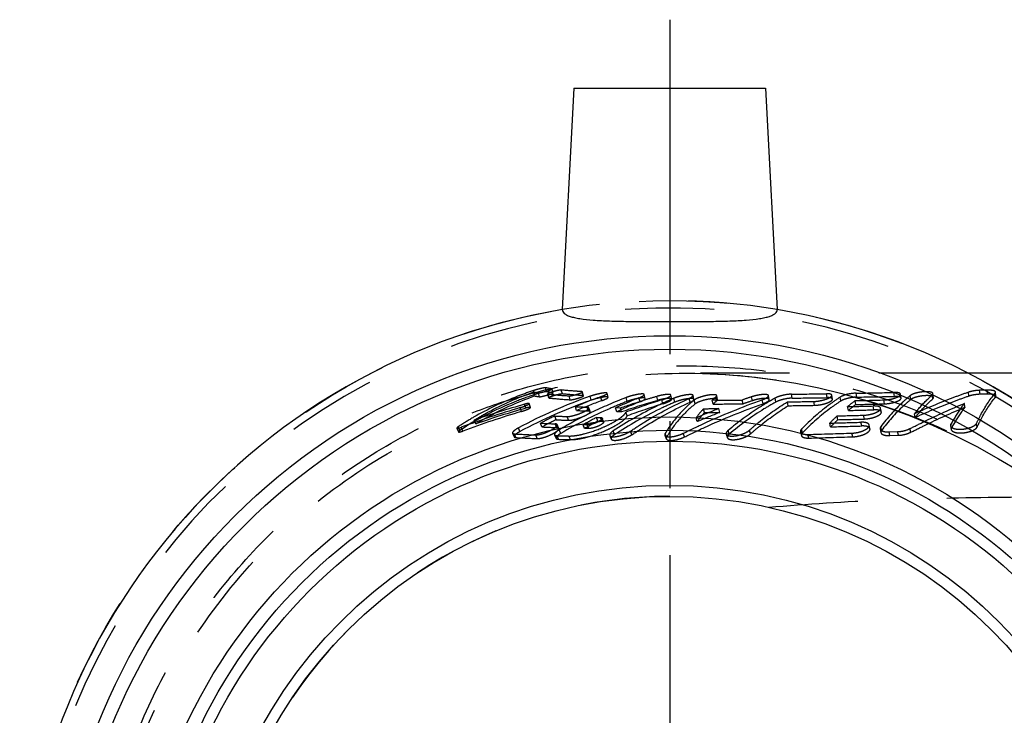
# Model space of a CAD drawing. Header units: millimetres. Extents: x 410 to 590, y 440 to 560.
# Tile 2 of 4: x 415 to 487, y 509 to 560. Entities that reach past the tile are written whole.
import ezdxf

# ---------------------------------------------------------------- set-up
doc = ezdxf.new("R2010")
doc.units = ezdxf.units.MM
doc.header["$LTSCALE"] = 65.185185
doc.linetypes.add('CENTER', pattern=[0.6, 0.375, -0.075, 0.075, -0.075])
doc.linetypes.add('HIDDEN', pattern=[0.2, 0.1, -0.1])
for name, color, linetype in [('ACHSEN_S', 7, 'CONTINUOUS'), ('KOERPER', 7, 'CONTINUOUS'), ('KONST.EL_MIT_GEO', 7, 'CONTINUOUS')]:
    doc.layers.add(name, color=color, linetype=linetype)

msp = doc.modelspace()

# ---------------------------------------------------------------- linework, layer by layer
at = {"layer": 'ACHSEN_S', "color": 2, "linetype": 'CENTER'}
msp.add_line((462.5, 560.263), (462.5, 439.738), dxfattribs=at)
at = {"layer": 'KOERPER', "color": 7, "linetype": 'Continuous'}
for p, q in [((455.5, 555.263), (454.652, 539.085)), ((455.5, 555.263), (469.5, 555.263)), ((469.5, 555.263), (470.348, 539.085)), ((494.748, 534.438), (484.297, 534.438))]:
    msp.add_line(p, q, dxfattribs=at)
at = {"layer": 'KOERPER', "color": 8, "linetype": 'HIDDEN'}
msp.add_line((484.297, 534.438), (463.69, 534.438), dxfattribs=at)
for radius, start, end in [(47.5, 80.49012, 99.50988), (33.2, 89.99993, 270)]:
    msp.add_arc((462.5, 492.238), radius, start, end, dxfattribs=at)
at = {"layer": 'KOERPER', "color": 7, "linetype": 'Continuous'}
msp.add_arc((462.5, 492.238), 47.5, 99.50988, 80.49012, dxfattribs=at)
for points, knots in [([(454.652, 539.085), (454.65, 539.035), (454.673, 538.927), (454.792, 538.789), (454.98, 538.674), (455.236, 538.575), (455.562, 538.49), (456.125, 538.388), (456.981, 538.304), (458.161, 538.246), (459.51, 538.217), (460.975, 538.205), (461.985, 538.203), (462.5, 538.203)], [0, 0, 0, 0, 0.018278, 0.039043, 0.065474, 0.099104, 0.140504, 0.189746, 0.31066, 0.458121, 0.62662, 0.809613, 1, 1, 1, 1]), ([(462.5, 538.203), (463.015, 538.203), (464.025, 538.205), (465.49, 538.217), (466.839, 538.246), (468.019, 538.304), (468.875, 538.388), (469.438, 538.49), (469.764, 538.575), (470.02, 538.674), (470.208, 538.789), (470.327, 538.927), (470.35, 539.035), (470.348, 539.085)], [0, 0, 0, 0, 0.190392, 0.373386, 0.541886, 0.689348, 0.810258, 0.859498, 0.900896, 0.934527, 0.960956, 0.98172, 1, 1, 1, 1])]:
    msp.add_open_spline(points, degree=3, knots=knots, dxfattribs=at)
at = {"layer": 'KOERPER', "color": 8, "linetype": 'HIDDEN'}
msp.add_open_spline([(469.74, 524.638), (472.543, 524.898), (478.248, 525.232), (486.916, 525.41), (495.761, 525.44), (501.709, 525.438), (504.7, 525.438)], degree=3, knots=[0, 0, 0, 0, 0.241406, 0.489834, 0.74351, 1, 1, 1, 1], dxfattribs=at)
at = {"layer": 'KONST.EL_MIT_GEO', "color": 8, "linetype": 'HIDDEN'}
for p, q in [((463.714, 534.437), (463.788, 534.437)), ((452.637, 532.88), (452.558, 533.169)), ((453.498, 533.087), (453.425, 533.377)), ((453.982, 533), (453.908, 533.29)), ((453.991, 532.996), (453.917, 533.286)), ((454.653, 532.919), (454.579, 533.208)), ((485.688, 533.2), (485.145, 533.185)), ((485.174, 532.896), (485.145, 533.185)), ((485.716, 532.911), (485.688, 533.2)), ((452.63, 532.778), (452.549, 533.066)), ((452.983, 532.715), (452.902, 533.003)), ((453.574, 532.92), (453.655, 532.633)), ((453.671, 532.626), (453.59, 532.913)), ((455.234, 532.494), (455.153, 532.78)), ((456.179, 532.799), (456.104, 533.087)), ((456.211, 532.787), (456.136, 533.076)), ((456.762, 532.462), (456.683, 532.748)), ((457.531, 532.43), (457.453, 532.716)), ((458.001, 532.682), (457.927, 532.97)), ((459.387, 532.371), (459.311, 532.657)), ((460.33, 532.35), (460.255, 532.635)), ((460.709, 532.59), (460.639, 532.877)), ((461.62, 532.451), (461.549, 532.737)), ((461.991, 532.199), (461.917, 532.483)), ((462.652, 532.55), (462.583, 532.837)), ((462.865, 532.315), (462.794, 532.6)), ((463.983, 532.308), (463.914, 532.593)), ((464.272, 532.527), (464.206, 532.814)), ((464.357, 532.189), (464.287, 532.473)), ((465.835, 532.469), (465.598, 532.468)), ((465.666, 532.184), (465.598, 532.468)), ((465.941, 532.418), (465.877, 532.704)), ((466.001, 532.513), (465.937, 532.8)), ((467.857, 532.193), (467.793, 532.477)), ((468.548, 532.428), (468.487, 532.713)), ((469.318, 532.209), (469.257, 532.494)), ((469.775, 532.51), (469.718, 532.797)), ((470.264, 532.333), (470.206, 532.618)), ((471.457, 532.614), (471.403, 532.901)), ((474.001, 532.649), (473.952, 532.937)), ((474.394, 532.544), (474.345, 532.831)), ((475.007, 532.405), (474.958, 532.69)), ((476.108, 532.149), (476.059, 532.433)), ((476.17, 532.687), (476.124, 532.974)), ((478.194, 532.197), (478.148, 532.481)), ((478.917, 532.743), (478.877, 533.031)), ((479.407, 532.615), (479.366, 532.903)), ((480.122, 532.516), (480.082, 532.803)), ((481.718, 532.557), (481.681, 532.844)), ((481.772, 532.658), (481.735, 532.946)), ((484.366, 532.761), (484.335, 533.049)), ((485.716, 532.911), (485.174, 532.896)), ((486.315, 532.685), (486.286, 532.972)), ((486.342, 532.754), (486.313, 533.042)), ((451.67, 531.64), (451.571, 531.92)), ((451.988, 531.886), (451.892, 532.168)), ((452.326, 531.934), (452.231, 532.217)), ((455.699, 531.709), (455.608, 531.99)), ((456.563, 531.675), (456.474, 531.956)), ((456.689, 531.629), (456.599, 531.909)), ((458.631, 531.616), (458.544, 531.896)), ((458.894, 531.889), (458.544, 531.896)), ((458.98, 531.609), (458.894, 531.889)), ((465.043, 531.564), (464.968, 531.844)), ((466.161, 531.569), (466.088, 531.849)), ((469.832, 532.408), (469.811, 532.396)), ((471.154, 532.059), (471.095, 532.342)), ((473.089, 532.09), (473.033, 532.373)), ((475.554, 531.715), (475.5, 531.995)), ((477.424, 531.76), (477.373, 532.041)), ((477.964, 531.597), (477.913, 531.878)), ((484.072, 531.952), (484.035, 532.234)), ((448.171, 531.217), (448.113, 531.184)), ((448.337, 530.732), (448.22, 531.006)), ((454.207, 531.034), (454.105, 531.31)), ((455.103, 530.996), (455.003, 531.271)), ((456.77, 531.553), (456.734, 531.535)), ((457.248, 530.93), (457.152, 531.205)), ((457.152, 531.205), (457.446, 531.198)), ((457.541, 530.923), (457.446, 531.198)), ((457.671, 530.874), (457.575, 531.149)), ((458.98, 531.609), (458.631, 531.616)), ((459.387, 531.315), (459.299, 531.593)), ((464.509, 530.898), (464.427, 531.173)), ((474.79, 531.039), (474.73, 531.315)), ((476.727, 531.09), (476.671, 531.367)), ((480.436, 531.202), (480.388, 531.479)), ((446.941, 530.416), (447.066, 530.146)), ((447.165, 530.249), (447.041, 530.519)), ((447.389, 530.212), (447.265, 530.482)), ((451.559, 530.169), (451.443, 530.439)), ((453.162, 530.511), (453.054, 530.784)), ((454.241, 530.464), (454.134, 530.736)), ((454.386, 530.405), (454.279, 530.677)), ((454.44, 530.311), (454.427, 530.303)), ((454.537, 530.035), (454.427, 530.303)), ((456.281, 530.4), (456.178, 530.671)), ((456.479, 530.664), (456.178, 530.671)), ((456.582, 530.392), (456.281, 530.4)), ((456.582, 530.392), (456.479, 530.664)), ((457.248, 530.93), (457.541, 530.923)), ((462.37, 530.352), (462.366, 530.346)), ((468.403, 530.003), (468.323, 530.271)), ((472.202, 530.084), (472.131, 530.352)), ((474.261, 530.518), (474.197, 530.79)), ((476.533, 530.581), (476.474, 530.853)), ((477.135, 530.379), (477.077, 530.651)), ((477.874, 530.367), (477.933, 530.098)), ((477.975, 530.249), (477.918, 530.52)), ((480.108, 530.117), (480.055, 530.386)), ((483.023, 530.594), (483.069, 530.324)), ((483.09, 530.429), (483.044, 530.701)), ((484.962, 530.501), (484.921, 530.773)), ((451.018, 530.054), (451.138, 529.787)), ((451.254, 529.737), (451.134, 530.004)), ((452.823, 529.66), (452.706, 529.926)), ((454.089, 529.943), (454.203, 529.677)), ((454.384, 529.605), (454.27, 529.871)), ((455.246, 529.582), (455.134, 529.847)), ((458.122, 529.893), (458.226, 529.628)), ((458.476, 529.952), (458.374, 530.22)), ((459.741, 529.941), (459.642, 530.209)), ((462.154, 529.913), (462.249, 529.648)), ((462.271, 529.772), (462.176, 530.039)), ((463.58, 529.779), (463.488, 530.046)), ((466.628, 529.992), (466.713, 529.726)), ((466.844, 529.978), (466.761, 530.246)), ((472.049, 530.147), (472.121, 529.881)), ((472.668, 529.695), (472.596, 529.962)), ((475.882, 529.789), (475.817, 530.056)), ((478.536, 530.145), (479.149, 530.167)), ((478.594, 529.878), (478.536, 530.145)), ((478.594, 529.878), (479.206, 529.899)), ((479.206, 529.899), (479.149, 530.167))]:
    msp.add_line(p, q, dxfattribs=at)
msp.add_lwpolyline([(463.787, 534.437), (464.909, 534.42), (466.61, 534.34), (468.312, 534.193), (470.013, 533.981), (471.71, 533.702), (473.401, 533.356), (475.083, 532.945), (476.758, 532.467), (478.422, 531.922), (480.072, 531.311), (481.711, 530.632), (483.336, 529.886), (484.943, 529.073), (486.534, 528.192), (488.107, 527.243), (489.658, 526.227), (491.188, 525.143), (492.697, 523.993), (494.181, 522.78), (495.495, 521.638)], dxfattribs=at)
msp.add_circle((462.5, 492.238), 47.5, dxfattribs=at)
at = {"layer": 'KONST.EL_MIT_GEO', "color": 7, "linetype": 'Continuous'}
for radius in [44.936, 43.954, 39, 38.025, 37.221, 34.004, 33.2]:
    msp.add_circle((462.5, 492.238), radius, dxfattribs=at)
at = {"layer": 'KONST.EL_MIT_GEO', "color": 8, "linetype": 'HIDDEN'}
for centre, radius, start, end in [((462.5, 492.238), 46.964, 38.30563, 321.69437), ((469.066, 497.557), 37.306, 109.38519, 118.18885), ((469.058, 497.511), 37.051, 109.38149, 118.18379), ((469.583, 499.172), 35.669, 109.88124, 113.06524), ((469.577, 499.112), 35.428, 109.87803, 113.06152), ((471.212, 501.784), 33.087, 111.07965, 115.87817), ((471.987, 503.129), 31.753, 111.68363, 115.04695), ((478.421, 475.363), 59.803, 107.26972, 109.05753), ((478.105, 476.211), 58.606, 106.33674, 109.04592), ((479.934, 475.242), 60.01, 107.47183, 110.11223), ((477.862, 477.147), 57.934, 106.35503, 107.26532), ((473.798, 507.047), 27.822, 113.29901, 113.6084), ((464.576, 532.111), 0.464, 126.3308, 128.55654), ((464.66, 531.996), 0.605, 123.25375, 126.29058), ((470.796, 526.585), 7.85, 128.79853, 131.46369), ((465.038, 937.711), 405.243, 270.11276, 270.3896), ((484.107, 485.683), 49.556, 108.37258, 109.22019), ((479.428, 515.725), 19.246, 118.62991, 119.90574), ((463.83, 1168.967), 636.111, 270.682196, 270.911823), ((463.896, 1170.945), 638.375, 270.678627, 270.906972), ((484.59, 520.971), 14.288, 126.66368, 129.50956), ((457.863, 1363.666), 831.432, 271.254003, 271.398022), ((459.085, 1435.379), 902.566, 271.081718, 271.256488), ((459.159, 1438.379), 905.851, 271.076007, 271.249811), ((470.608, 467.751), 66.933, 106.52434, 110.41098), ((470.202, 467.931), 66.796, 105.90937, 109.21334), ((470.18, 467.97), 66.455, 105.88726, 109.1894), ((460.661, 648.463), 116.582, 267.51595, 267.9415), ((460.748, 648.747), 117.146, 267.53014, 267.95305), ((471.98, 503.045), 31.536, 111.681, 115.04398), ((479.9, 475.213), 59.734, 107.44616, 110.08371), ((486.095, 480.327), 55.27, 111.22216, 113.08164), ((470.835, 526.564), 7.893, 138.01525, 144.27619), ((463.867, 904.666), 372.824, 270.16919, 270.34138), ((470.81, 526.387), 7.751, 128.9171, 131.58839), ((465.127, 935.303), 403.119, 270.07659, 270.38806), ((484.077, 485.589), 49.346, 108.34216, 109.1894), ((462.56, 1125.432), 593.152, 270.824494, 271.011719), ((462.636, 1127.059), 595.061, 270.820228, 271.006498), ((456.716, 1336.635), 804.859, 271.3373, 271.470693), ((484.578, 520.778), 14.178, 126.67955, 129.5263), ((456.807, 1338.846), 807.349, 271.330547, 271.46326), ((457.947, 1366.124), 834.173, 271.247541, 271.390812), ((458.643, 513.011), 21.004, 120.08785, 123.53118), ((470.584, 467.794), 66.588, 106.50187, 110.38538), ((470.121, 497.971), 36.986, 115.65948, 117.48111), ((470.112, 497.919), 36.736, 115.65535, 117.4767), ((459.198, 639.804), 108.614, 267.31275, 267.78686), ((459.294, 640.015), 109.1, 267.32761, 267.79886), ((471.785, 500.58), 34.42, 115.93041, 120.25937), ((472.663, 501.764), 33.277, 117.78283, 119.69448), ((486.049, 480.266), 55.023, 111.18889, 113.04627), ((470.854, 526.361), 7.801, 138.15966, 144.43632), ((463.944, 905.58), 374.017, 270.16831, 270.33963), ((486.283, 519.068), 16.837, 133.33114, 135.87812), ((486.259, 518.889), 16.709, 133.34888, 135.89642), ((455.818, 1281.561), 750.484, 271.443982, 271.592229), ((455.918, 1283.392), 752.59, 271.436888, 271.584401), ((458.51, 642.14), 111.49, 267.19503, 267.75091), ((458.611, 642.329), 111.95, 267.21018, 267.76282), ((472.651, 501.689), 33.049, 117.77952, 119.69096), ((470.17, 525.302), 9.292, 147.12561, 147.75443), ((454.331, 1280.815), 750.288, 271.517208, 271.69116), ((454.439, 1282.524), 752.267, 271.509893, 271.682997), ((456.793, 629.295), 99.453, 266.73843, 267.64507), ((456.904, 629.42), 99.843, 266.75568, 267.6571), ((459.057, 689.247), 159.448, 268.27977, 268.59028), ((459.161, 689.498), 159.964, 268.28844, 268.59731), ((470.251, 525.251), 9.388, 147.75617, 149.33615), ((454.059, 1222.054), 692.34, 271.534214, 271.800931), ((454.174, 1223.434), 693.985, 271.527002, 271.792457)]:
    msp.add_arc(centre, radius, start, end, dxfattribs=at)
for points, knots in [([(495.595, 462.183), (494.008, 460.788), (490.686, 458.14), (485.247, 454.791), (479.394, 452.173), (473.227, 450.375), (466.859, 449.459), (460.422, 449.464), (454.049, 450.403), (447.882, 452.267), (442.055, 455.02), (436.701, 458.61), (431.942, 462.958), (427.888, 467.97), (424.632, 473.535), (422.251, 479.526), (420.799, 485.809), (420.312, 492.238), (420.799, 498.667), (422.251, 504.949), (424.632, 510.94), (427.888, 516.505), (431.943, 521.517), (436.701, 525.866), (442.055, 529.455), (447.882, 532.209), (454.05, 534.072), (460.422, 535.011), (466.86, 535.016), (473.227, 534.1), (479.395, 532.302), (485.247, 529.684), (490.686, 526.335), (494.008, 523.687), (495.595, 522.292)], [0, 0, 0, 0, 0.030904, 0.061992, 0.093168, 0.124394, 0.155652, 0.18693, 0.218221, 0.249519, 0.280823, 0.31213, 0.343439, 0.37475, 0.406062, 0.437374, 0.468687, 0.500001, 0.531314, 0.562627, 0.59394, 0.625252, 0.656563, 0.687872, 0.719179, 0.750482, 0.781781, 0.813071, 0.84435, 0.875607, 0.906833, 0.938008, 0.969096, 1, 1, 1, 1]), ([(463.561, 450.038), (460.788, 450.045), (456.613, 450.453), (451.218, 451.784), (445.976, 453.629), (439.796, 456.881), (433.289, 462.152), (427.94, 468.596), (423.963, 475.968), (421.517, 483.978), (420.701, 492.315), (421.547, 500.648), (424.022, 508.65), (428.026, 516.006), (433.399, 522.431), (439.925, 527.678), (446.116, 530.908), (451.365, 532.735), (456.764, 534.046), (460.941, 534.439), (463.714, 534.437)], [0, 0, 0, 0, 0.062483, 0.093763, 0.125044, 0.187534, 0.250026, 0.312519, 0.375012, 0.437506, 0.5, 0.562494, 0.624988, 0.687482, 0.749975, 0.812466, 0.874956, 0.906237, 0.937517, 1, 1, 1, 1]), ([(463.788, 534.437), (466.736, 534.43), (472.647, 533.821), (479.738, 531.644), (485.095, 529.161), (488.944, 526.966), (492.618, 524.494), (494.972, 522.715), (496.142, 521.817)], [0, 0, 0, 0, 0.249952, 0.499843, 0.624899, 0.749941, 0.874976, 1, 1, 1, 1]), ([(452.558, 533.169), (452.165, 533.038), (450.657, 532.495), (449.199, 531.809), (448.171, 531.217)], [0, 0, 0, 0, 0.25908, 1, 1, 1, 1]), ([(453.425, 533.377), (453.412, 533.38), (453.372, 533.373), (453.298, 533.363), (453.195, 533.341), (453.025, 533.303), (452.81, 533.246), (452.638, 533.196), (452.558, 533.169)], [0, 0, 0, 0, 0.044122, 0.131439, 0.253156, 0.398842, 0.716146, 1, 1, 1, 1]), ([(452.902, 533.003), (452.926, 532.999), (452.996, 533.012), (453.184, 533.046), (453.406, 533.106), (453.631, 533.172), (453.757, 533.213), (453.838, 533.242), (453.881, 533.26), (453.903, 533.272), (453.918, 533.282), (453.917, 533.286)], [0, 0, 0, 0, 0.069288, 0.196712, 0.54372, 0.716573, 0.862036, 0.918756, 0.961393, 0.988488, 1, 1, 1, 1]), ([(453.908, 533.29), (453.862, 533.297), (453.7, 533.322), (453.539, 533.351), (453.425, 533.377)], [0, 0, 0, 0, 0.28569, 1, 1, 1, 1]), ([(453.917, 533.286), (453.917, 533.287), (453.913, 533.289), (453.91, 533.29), (453.908, 533.29)], [0, 0, 0, 0, 0.363358, 1, 1, 1, 1]), ([(454.579, 533.208), (454.549, 533.212), (454.469, 533.199), (454.329, 533.175), (454.156, 533.133), (454.032, 533.1), (453.969, 533.081)], [0, 0, 0, 0, 0.142654, 0.384561, 0.685118, 1, 1, 1, 1]), ([(456.104, 533.087), (455.961, 533.096), (455.452, 533.13), (454.943, 533.171), (454.579, 533.208)], [0, 0, 0, 0, 0.281106, 1, 1, 1, 1]), ([(485.145, 533.185), (485, 533.181), (484.726, 533.154), (484.457, 533.092), (484.335, 533.049)], [0, 0, 0, 0, 0.528493, 1, 1, 1, 1]), ([(486.313, 533.042), (486.311, 533.07), (486.255, 533.131), (486.12, 533.171), (485.924, 533.2), (485.772, 533.202), (485.688, 533.2)], [0, 0, 0, 0, 0.121976, 0.325061, 0.624878, 1, 1, 1, 1]), ([(452.637, 532.88), (452.143, 532.715), (450.24, 532.017), (448.419, 531.082), (447.165, 530.249)], [0, 0, 0, 0, 0.256964, 1, 1, 1, 1]), ([(448.22, 531.006), (448.548, 531.209), (449.931, 532.014), (451.405, 532.66), (452.549, 533.066)], [0, 0, 0, 0, 0.240936, 1, 1, 1, 1]), ([(448.337, 530.732), (448.666, 530.937), (450.039, 531.735), (451.5, 532.376), (452.63, 532.778)], [0, 0, 0, 0, 0.2446, 1, 1, 1, 1]), ([(452.549, 533.066), (452.576, 533.061), (452.693, 533.037), (452.811, 533.017), (452.902, 533.003)], [0, 0, 0, 0, 0.22784, 1, 1, 1, 1]), ([(452.63, 532.778), (452.657, 532.772), (452.774, 532.749), (452.892, 532.729), (452.983, 532.715)], [0, 0, 0, 0, 0.228342, 1, 1, 1, 1]), ([(453.498, 533.087), (453.487, 533.089), (453.452, 533.084), (453.385, 533.075), (453.289, 533.055), (453.119, 533.018), (452.899, 532.96), (452.72, 532.908), (452.637, 532.88)], [0, 0, 0, 0, 0.038564, 0.116238, 0.229106, 0.370816, 0.703429, 1, 1, 1, 1]), ([(452.983, 532.715), (453.005, 532.712), (453.07, 532.723), (453.254, 532.755), (453.477, 532.816), (453.708, 532.883), (453.839, 532.925), (453.919, 532.955), (453.959, 532.972), (453.979, 532.983), (453.992, 532.993), (453.991, 532.996)], [0, 0, 0, 0, 0.063001, 0.184204, 0.535125, 0.719386, 0.869964, 0.925304, 0.965302, 0.98982, 1, 1, 1, 1]), ([(453.982, 533), (453.936, 533.007), (453.774, 533.032), (453.612, 533.061), (453.498, 533.087)], [0, 0, 0, 0, 0.28477, 1, 1, 1, 1]), ([(453.825, 533.036), (453.789, 533.025), (453.728, 533.003), (453.645, 532.97), (453.602, 532.948), (453.572, 532.928), (453.574, 532.92)], [0, 0, 0, 0, 0.398698, 0.713093, 0.916435, 1, 1, 1, 1]), ([(453.574, 532.92), (453.575, 532.917), (453.582, 532.914), (453.588, 532.914), (453.59, 532.913)], [0, 0, 0, 0, 0.635215, 1, 1, 1, 1]), ([(453.59, 532.913), (453.704, 532.901), (454.224, 532.847), (454.746, 532.808), (455.153, 532.78)], [0, 0, 0, 0, 0.218949, 1, 1, 1, 1]), ([(454.653, 532.919), (454.629, 532.922), (454.561, 532.913), (454.376, 532.882), (454.156, 532.826), (453.93, 532.758), (453.792, 532.71), (453.702, 532.672), (453.664, 532.649), (453.654, 532.637), (453.655, 532.633)], [0, 0, 0, 0, 0.069495, 0.193325, 0.539429, 0.717505, 0.866164, 0.963677, 0.988575, 1, 1, 1, 1]), ([(453.655, 532.633), (453.656, 532.63), (453.664, 532.627), (453.669, 532.626), (453.671, 532.626)], [0, 0, 0, 0, 0.631558, 1, 1, 1, 1]), ([(453.671, 532.626), (453.786, 532.614), (454.306, 532.561), (454.827, 532.521), (455.234, 532.494)], [0, 0, 0, 0, 0.219843, 1, 1, 1, 1]), ([(453.969, 533.081), (453.932, 533.071), (453.884, 533.056), (453.836, 533.04), (453.825, 533.036)], [0, 0, 0, 0, 0.760947, 1, 1, 1, 1]), ([(453.991, 532.996), (453.991, 532.997), (453.988, 533), (453.984, 533), (453.982, 533)], [0, 0, 0, 0, 0.361782, 1, 1, 1, 1]), ([(456.179, 532.799), (456.036, 532.807), (455.527, 532.841), (455.019, 532.882), (454.653, 532.919)], [0, 0, 0, 0, 0.280043, 1, 1, 1, 1]), ([(455.153, 532.78), (455.185, 532.778), (455.266, 532.788), (455.461, 532.823), (455.677, 532.882), (455.887, 532.95), (456.012, 532.997), (456.092, 533.034), (456.128, 533.058), (456.137, 533.071), (456.136, 533.076)], [0, 0, 0, 0, 0.092591, 0.232406, 0.574622, 0.736497, 0.869969, 0.961251, 0.98687, 1, 1, 1, 1]), ([(455.234, 532.494), (455.263, 532.492), (455.337, 532.5), (455.525, 532.533), (455.743, 532.591), (455.955, 532.659), (456.092, 532.711), (456.163, 532.745), (456.214, 532.775), (456.211, 532.787)], [0, 0, 0, 0, 0.083205, 0.214764, 0.558843, 0.731851, 0.87281, 0.96444, 1, 1, 1, 1]), ([(456.136, 533.076), (456.135, 533.077), (456.128, 533.087), (456.114, 533.086), (456.104, 533.087)], [0, 0, 0, 0, 0.149694, 1, 1, 1, 1]), ([(456.211, 532.787), (456.21, 532.789), (456.202, 532.798), (456.189, 532.798), (456.179, 532.799)], [0, 0, 0, 0, 0.148892, 1, 1, 1, 1]), ([(457.927, 532.97), (457.924, 532.984), (457.873, 533.002), (457.789, 533), (457.652, 532.99), (457.413, 532.951), (457.082, 532.875), (456.815, 532.795), (456.683, 532.748)], [0, 0, 0, 0, 0.032622, 0.102347, 0.210298, 0.347788, 0.672148, 1, 1, 1, 1]), ([(458.001, 532.682), (457.998, 532.695), (457.953, 532.713), (457.878, 532.713), (457.753, 532.705), (457.519, 532.67), (457.181, 532.595), (456.902, 532.512), (456.762, 532.462)], [0, 0, 0, 0, 0.030341, 0.092141, 0.188798, 0.318074, 0.651071, 1, 1, 1, 1]), ([(457.453, 532.716), (457.519, 532.74), (457.637, 532.784), (457.791, 532.856), (457.88, 532.905), (457.932, 532.953), (457.927, 532.97)], [0, 0, 0, 0, 0.386535, 0.695551, 0.903256, 1, 1, 1, 1]), ([(457.531, 532.43), (457.598, 532.454), (457.717, 532.499), (457.87, 532.571), (457.959, 532.62), (458.005, 532.667), (458.001, 532.682)], [0, 0, 0, 0, 0.393023, 0.709065, 0.911127, 1, 1, 1, 1]), ([(462.656, 532.54), (462.289, 532.38), (460.814, 531.697), (459.399, 530.889), (458.374, 530.22)], [0, 0, 0, 0, 0.246859, 1, 1, 1, 1]), ([(460.639, 532.877), (460.635, 532.893), (460.581, 532.918), (460.485, 532.921), (460.335, 532.913), (460.074, 532.875), (459.725, 532.796), (459.446, 532.709), (459.311, 532.657)], [0, 0, 0, 0, 0.036068, 0.108238, 0.219382, 0.36014, 0.685145, 1, 1, 1, 1]), ([(460.709, 532.59), (460.706, 532.605), (460.658, 532.629), (460.513, 532.637), (460.222, 532.605), (459.824, 532.517), (459.531, 532.427), (459.387, 532.371)], [0, 0, 0, 0, 0.034505, 0.099303, 0.329404, 0.662545, 1, 1, 1, 1]), ([(459.642, 530.209), (459.985, 530.441), (461.355, 531.328), (462.802, 532.097), (463.914, 532.593)], [0, 0, 0, 0, 0.253931, 1, 1, 1, 1]), ([(460.255, 532.635), (460.31, 532.657), (460.407, 532.698), (460.531, 532.764), (460.608, 532.813), (460.643, 532.86), (460.639, 532.877)], [0, 0, 0, 0, 0.382368, 0.685139, 0.89145, 1, 1, 1, 1]), ([(460.33, 532.35), (460.385, 532.372), (460.483, 532.413), (460.606, 532.48), (460.682, 532.528), (460.713, 532.574), (460.709, 532.59)], [0, 0, 0, 0, 0.38672, 0.694338, 0.897987, 1, 1, 1, 1]), ([(462.583, 532.837), (462.58, 532.85), (462.546, 532.875), (462.431, 532.892), (462.21, 532.882), (461.897, 532.829), (461.667, 532.772), (461.549, 532.737)], [0, 0, 0, 0, 0.037972, 0.104324, 0.332269, 0.652193, 1, 1, 1, 1]), ([(462.652, 532.55), (462.649, 532.563), (462.613, 532.589), (462.495, 532.605), (462.277, 532.595), (461.966, 532.542), (461.739, 532.486), (461.62, 532.451)], [0, 0, 0, 0, 0.03909, 0.108054, 0.339153, 0.650521, 1, 1, 1, 1]), ([(461.917, 532.483), (462.009, 532.512), (462.174, 532.569), (462.389, 532.666), (462.519, 532.738), (462.59, 532.81), (462.583, 532.837)], [0, 0, 0, 0, 0.375331, 0.683351, 0.894744, 1, 1, 1, 1]), ([(461.991, 532.199), (462.081, 532.228), (462.243, 532.284), (462.458, 532.379), (462.587, 532.451), (462.658, 532.524), (462.652, 532.55)], [0, 0, 0, 0, 0.370798, 0.680054, 0.895384, 1, 1, 1, 1]), ([(464.287, 532.473), (464.1, 532.324), (463.377, 531.698), (462.759, 530.953), (462.37, 530.352)], [0, 0, 0, 0, 0.251121, 1, 1, 1, 1]), ([(464.206, 532.813), (464.202, 532.833), (464.144, 532.866), (463.967, 532.88), (463.639, 532.847), (463.22, 532.753), (462.928, 532.658), (462.794, 532.6)], [0, 0, 0, 0, 0.039988, 0.115575, 0.374715, 0.700428, 1, 1, 1, 1]), ([(464.272, 532.527), (464.268, 532.545), (464.214, 532.577), (464.052, 532.593), (463.737, 532.566), (463.314, 532.475), (463.009, 532.377), (462.865, 532.315)], [0, 0, 0, 0, 0.039408, 0.1086, 0.344527, 0.677386, 1, 1, 1, 1]), ([(463.488, 530.046), (463.967, 530.281), (465.855, 531.177), (467.791, 531.972), (469.257, 532.494)], [0, 0, 0, 0, 0.255324, 1, 1, 1, 1]), ([(463.914, 532.593), (463.991, 532.627), (464.091, 532.678), (464.189, 532.755), (464.21, 532.798), (464.206, 532.813)], [0, 0, 0, 0, 0.669545, 0.875817, 1, 1, 1, 1]), ([(463.983, 532.308), (464.06, 532.342), (464.159, 532.393), (464.256, 532.47), (464.276, 532.512), (464.272, 532.527)], [0, 0, 0, 0, 0.67384, 0.880391, 1, 1, 1, 1]), ([(465.938, 532.8), (465.932, 532.824), (465.881, 532.851), (465.811, 532.863), (465.687, 532.871), (465.497, 532.858), (465.154, 532.806), (464.753, 532.701), (464.446, 532.58), (464.328, 532.503)], [0, 0, 0, 0, 0.044188, 0.082417, 0.132365, 0.262703, 0.420846, 0.748328, 1, 1, 1, 1]), ([(466.001, 532.513), (465.995, 532.538), (465.942, 532.565), (465.869, 532.576), (465.743, 532.584), (465.55, 532.57), (465.195, 532.515), (464.839, 532.422), (464.529, 532.295), (464.404, 532.227), (464.357, 532.189)], [0, 0, 0, 0, 0.04434, 0.082958, 0.133403, 0.261712, 0.417979, 0.755582, 0.895879, 1, 1, 1, 1]), ([(465.877, 532.704), (465.887, 532.712), (465.915, 532.736), (465.943, 532.775), (465.938, 532.8)], [0, 0, 0, 0, 0.342258, 1, 1, 1, 1]), ([(465.941, 532.418), (465.952, 532.426), (465.979, 532.45), (466.006, 532.489), (466.001, 532.513)], [0, 0, 0, 0, 0.349896, 1, 1, 1, 1]), ([(469.718, 532.797), (469.708, 532.842), (469.592, 532.874), (469.455, 532.883), (469.211, 532.876), (468.885, 532.825), (468.618, 532.757), (468.487, 532.713)], [0, 0, 0, 0, 0.110139, 0.215655, 0.350958, 0.674268, 1, 1, 1, 1]), ([(469.775, 532.51), (469.771, 532.528), (469.729, 532.566), (469.636, 532.587), (469.501, 532.597), (469.265, 532.588), (468.941, 532.538), (468.678, 532.471), (468.548, 532.428)], [0, 0, 0, 0, 0.044874, 0.117708, 0.225936, 0.362202, 0.675043, 1, 1, 1, 1]), ([(469.257, 532.494), (469.377, 532.536), (469.534, 532.603), (469.688, 532.711), (469.722, 532.774), (469.718, 532.797)], [0, 0, 0, 0, 0.671687, 0.878037, 1, 1, 1, 1]), ([(469.318, 532.209), (469.437, 532.251), (469.591, 532.318), (469.745, 532.423), (469.78, 532.487), (469.775, 532.51)], [0, 0, 0, 0, 0.666885, 0.875687, 1, 1, 1, 1]), ([(471.403, 532.901), (471.185, 532.899), (470.86, 532.847), (470.464, 532.733), (470.283, 532.66), (470.206, 532.618)], [0, 0, 0, 0, 0.529041, 0.787668, 1, 1, 1, 1]), ([(471.457, 532.614), (471.248, 532.612), (470.928, 532.563), (470.532, 532.452), (470.344, 532.376), (470.264, 532.333)], [0, 0, 0, 0, 0.508815, 0.779363, 1, 1, 1, 1]), ([(474.958, 532.69), (474.71, 532.529), (473.703, 531.832), (472.78, 531.016), (472.131, 530.352)], [0, 0, 0, 0, 0.241593, 1, 1, 1, 1]), ([(473.033, 532.373), (473.187, 532.376), (473.494, 532.415), (473.855, 532.51), (474.104, 532.611), (474.236, 532.683), (474.321, 532.75), (474.349, 532.809), (474.345, 532.831)], [0, 0, 0, 0, 0.320915, 0.641539, 0.77467, 0.879777, 0.953152, 1, 1, 1, 1]), ([(473.089, 532.09), (473.232, 532.092), (473.529, 532.129), (473.884, 532.218), (474.139, 532.318), (474.278, 532.392), (474.368, 532.46), (474.398, 532.521), (474.394, 532.544)], [0, 0, 0, 0, 0.300694, 0.623853, 0.7622, 0.873079, 0.951332, 1, 1, 1, 1]), ([(474.345, 532.831), (474.337, 532.876), (474.233, 532.917), (474.103, 532.934), (474.006, 532.938), (473.952, 532.937)], [0, 0, 0, 0, 0.324301, 0.61955, 1, 1, 1, 1]), ([(474.394, 532.544), (474.386, 532.592), (474.217, 532.652), (474.093, 532.651), (474.001, 532.649)], [0, 0, 0, 0, 0.347515, 1, 1, 1, 1]), ([(476.124, 532.974), (475.901, 532.97), (475.576, 532.923), (475.19, 532.807), (475.024, 532.733), (474.958, 532.69)], [0, 0, 0, 0, 0.553028, 0.804514, 1, 1, 1, 1]), ([(476.17, 532.687), (475.955, 532.683), (475.635, 532.637), (475.249, 532.524), (475.076, 532.449), (475.007, 532.405)], [0, 0, 0, 0, 0.533745, 0.797453, 1, 1, 1, 1]), ([(480.082, 532.803), (479.888, 532.646), (479.096, 531.955), (478.4, 531.159), (477.918, 530.52)], [0, 0, 0, 0, 0.237466, 1, 1, 1, 1]), ([(480.122, 532.516), (479.93, 532.36), (479.144, 531.675), (478.453, 530.885), (477.975, 530.249)], [0, 0, 0, 0, 0.237357, 1, 1, 1, 1]), ([(478.148, 532.481), (478.296, 532.485), (478.586, 532.52), (478.923, 532.603), (479.153, 532.698), (479.282, 532.768), (479.373, 532.852), (479.366, 532.903)], [0, 0, 0, 0, 0.333576, 0.651594, 0.78115, 0.883562, 1, 1, 1, 1]), ([(478.194, 532.197), (478.333, 532.201), (478.614, 532.233), (478.945, 532.312), (479.181, 532.406), (479.316, 532.476), (479.414, 532.562), (479.407, 532.615)], [0, 0, 0, 0, 0.314126, 0.635751, 0.769783, 0.877402, 1, 1, 1, 1]), ([(479.366, 532.903), (479.358, 532.958), (479.225, 533.008), (479.065, 533.029), (478.943, 533.032), (478.877, 533.031)], [0, 0, 0, 0, 0.321364, 0.619773, 1, 1, 1, 1]), ([(479.407, 532.615), (479.403, 532.639), (479.354, 532.69), (479.245, 532.721), (479.093, 532.742), (478.979, 532.744), (478.917, 532.743)], [0, 0, 0, 0, 0.136138, 0.353033, 0.648038, 1, 1, 1, 1]), ([(481.735, 532.946), (481.732, 532.976), (481.686, 533.018), (481.611, 533.046), (481.484, 533.076), (481.283, 533.089), (481.013, 533.078), (480.729, 533.039), (480.465, 532.979), (480.249, 532.903), (480.127, 532.839), (480.082, 532.803)], [0, 0, 0, 0, 0.051207, 0.090773, 0.141455, 0.27348, 0.435208, 0.606016, 0.765858, 0.899965, 1, 1, 1, 1]), ([(481.772, 532.658), (481.768, 532.688), (481.72, 532.731), (481.643, 532.759), (481.516, 532.788), (481.319, 532.801), (481.058, 532.79), (480.782, 532.753), (480.517, 532.695), (480.295, 532.619), (480.168, 532.554), (480.122, 532.516)], [0, 0, 0, 0, 0.052787, 0.093096, 0.14418, 0.276625, 0.432221, 0.594762, 0.756459, 0.897738, 1, 1, 1, 1]), ([(484.335, 533.049), (484.012, 532.937), (482.68, 532.455), (481.37, 531.915), (480.388, 531.479)], [0, 0, 0, 0, 0.241688, 1, 1, 1, 1]), ([(480.388, 531.479), (480.49, 531.606), (480.892, 532.087), (481.333, 532.537), (481.681, 532.844)], [0, 0, 0, 0, 0.259626, 1, 1, 1, 1]), ([(484.366, 532.761), (484.048, 532.651), (482.721, 532.173), (481.416, 531.636), (480.436, 531.202)], [0, 0, 0, 0, 0.239328, 1, 1, 1, 1]), ([(480.436, 531.202), (480.537, 531.328), (480.936, 531.806), (481.373, 532.252), (481.718, 532.557)], [0, 0, 0, 0, 0.259739, 1, 1, 1, 1]), ([(481.681, 532.844), (481.69, 532.852), (481.718, 532.879), (481.739, 532.919), (481.735, 532.946)], [0, 0, 0, 0, 0.315955, 1, 1, 1, 1]), ([(481.718, 532.557), (481.727, 532.565), (481.755, 532.592), (481.775, 532.632), (481.772, 532.658)], [0, 0, 0, 0, 0.318594, 1, 1, 1, 1]), ([(485.174, 532.896), (485.035, 532.892), (484.761, 532.865), (484.493, 532.805), (484.366, 532.761)], [0, 0, 0, 0, 0.51087, 1, 1, 1, 1]), ([(484.921, 530.773), (485.021, 530.986), (485.409, 531.757), (485.881, 532.491), (486.286, 532.972)], [0, 0, 0, 0, 0.271643, 1, 1, 1, 1]), ([(484.962, 530.501), (485.062, 530.712), (485.446, 531.478), (485.914, 532.206), (486.315, 532.685)], [0, 0, 0, 0, 0.271932, 1, 1, 1, 1]), ([(486.342, 532.754), (486.339, 532.783), (486.297, 532.827), (486.226, 532.858), (486.113, 532.89), (485.941, 532.91), (485.794, 532.913), (485.716, 532.911)], [0, 0, 0, 0, 0.131957, 0.229151, 0.35033, 0.652518, 1, 1, 1, 1]), ([(486.286, 532.972), (486.291, 532.978), (486.306, 532.998), (486.315, 533.025), (486.313, 533.042)], [0, 0, 0, 0, 0.29228, 1, 1, 1, 1]), ([(486.315, 532.685), (486.32, 532.69), (486.335, 532.71), (486.343, 532.736), (486.342, 532.754)], [0, 0, 0, 0, 0.294415, 1, 1, 1, 1]), ([(451.571, 531.92), (451.652, 531.944), (451.807, 531.996), (451.989, 532.069), (452.112, 532.126), (452.177, 532.163), (452.215, 532.187), (452.234, 532.21), (452.231, 532.217)], [0, 0, 0, 0, 0.345343, 0.670153, 0.801916, 0.903372, 0.969289, 1, 1, 1, 1]), ([(451.67, 531.64), (451.749, 531.663), (451.903, 531.715), (452.084, 531.787), (452.206, 531.844), (452.272, 531.88), (452.309, 531.905), (452.328, 531.927), (452.326, 531.934)], [0, 0, 0, 0, 0.340271, 0.668249, 0.800613, 0.902585, 0.968917, 1, 1, 1, 1]), ([(452.231, 532.217), (452.228, 532.226), (452.184, 532.23), (452.122, 532.223), (452.014, 532.201), (451.936, 532.181), (451.892, 532.168)], [0, 0, 0, 0, 0.08829, 0.292713, 0.606388, 1, 1, 1, 1]), ([(452.326, 531.934), (452.322, 531.944), (452.277, 531.948), (452.215, 531.94), (452.108, 531.919), (452.031, 531.899), (451.988, 531.886)], [0, 0, 0, 0, 0.089531, 0.299705, 0.616248, 1, 1, 1, 1]), ([(459.387, 532.371), (458.972, 532.212), (457.31, 531.532), (455.704, 530.715), (454.537, 530.035)], [0, 0, 0, 0, 0.247676, 1, 1, 1, 1]), ([(455.003, 531.271), (455.066, 531.269), (455.214, 531.284), (455.55, 531.355), (455.906, 531.476), (456.238, 531.62), (456.432, 531.73), (456.551, 531.809), (456.606, 531.885), (456.598, 531.909)], [0, 0, 0, 0, 0.107214, 0.24993, 0.585159, 0.74204, 0.869308, 0.956298, 1, 1, 1, 1]), ([(456.598, 531.909), (456.593, 531.925), (456.548, 531.953), (456.503, 531.955), (456.474, 531.956)], [0, 0, 0, 0, 0.363896, 1, 1, 1, 1]), ([(462.865, 532.315), (462.488, 532.153), (460.976, 531.461), (459.525, 530.636), (458.476, 529.952)], [0, 0, 0, 0, 0.246791, 1, 1, 1, 1]), ([(459.741, 529.941), (460.082, 530.172), (461.443, 531.052), (462.879, 531.816), (463.983, 532.308)], [0, 0, 0, 0, 0.253956, 1, 1, 1, 1]), ([(464.357, 532.189), (463.944, 531.859), (463.169, 531.113), (462.545, 530.237), (462.271, 529.772)], [0, 0, 0, 0, 0.494952, 1, 1, 1, 1]), ([(463.58, 529.779), (464.062, 530.015), (465.94, 530.905), (467.866, 531.694), (469.318, 532.209)], [0, 0, 0, 0, 0.258406, 1, 1, 1, 1]), ([(469.811, 532.396), (469.547, 532.244), (468.484, 531.597), (467.48, 530.851), (466.761, 530.246)], [0, 0, 0, 0, 0.244712, 1, 1, 1, 1]), ([(470.264, 532.333), (469.967, 532.171), (468.769, 531.474), (467.645, 530.652), (466.844, 529.978)], [0, 0, 0, 0, 0.244163, 1, 1, 1, 1]), ([(468.323, 530.271), (468.545, 530.467), (469.423, 531.216), (470.364, 531.892), (471.095, 532.342)], [0, 0, 0, 0, 0.256143, 1, 1, 1, 1]), ([(468.403, 530.003), (468.623, 530.198), (469.495, 530.941), (470.429, 531.612), (471.154, 532.059)], [0, 0, 0, 0, 0.256183, 1, 1, 1, 1]), ([(475.007, 532.405), (474.761, 532.245), (473.762, 531.553), (472.846, 530.742), (472.202, 530.084)], [0, 0, 0, 0, 0.241555, 1, 1, 1, 1]), ([(476.671, 531.367), (476.82, 531.371), (477.046, 531.401), (477.334, 531.473), (477.531, 531.542), (477.698, 531.623), (477.839, 531.712), (477.924, 531.818), (477.913, 531.878)], [0, 0, 0, 0, 0.318916, 0.481003, 0.632219, 0.764023, 0.870593, 1, 1, 1, 1]), ([(477.913, 531.878), (477.901, 531.945), (477.758, 532.012), (477.574, 532.038), (477.444, 532.043), (477.373, 532.041)], [0, 0, 0, 0, 0.346626, 0.638853, 1, 1, 1, 1]), ([(477.964, 531.597), (477.952, 531.666), (477.803, 531.733), (477.62, 531.758), (477.492, 531.762), (477.424, 531.76)], [0, 0, 0, 0, 0.356128, 0.650818, 1, 1, 1, 1]), ([(480.055, 530.386), (480.391, 530.557), (481.701, 531.208), (483.033, 531.815), (484.035, 532.234)], [0, 0, 0, 0, 0.257688, 1, 1, 1, 1]), ([(480.108, 530.117), (480.447, 530.288), (481.751, 530.935), (483.078, 531.537), (484.072, 531.952)], [0, 0, 0, 0, 0.260542, 1, 1, 1, 1]), ([(484.035, 532.234), (483.946, 532.119), (483.586, 531.628), (483.267, 531.108), (483.044, 530.701)], [0, 0, 0, 0, 0.238198, 1, 1, 1, 1]), ([(484.072, 531.952), (483.984, 531.837), (483.627, 531.35), (483.311, 530.833), (483.09, 530.429)], [0, 0, 0, 0, 0.23807, 1, 1, 1, 1]), ([(455.103, 530.996), (455.165, 530.993), (455.312, 531.009), (455.647, 531.079), (455.999, 531.198), (456.327, 531.34), (456.52, 531.447), (456.639, 531.527), (456.697, 531.604), (456.689, 531.629)], [0, 0, 0, 0, 0.10625, 0.251226, 0.584689, 0.738027, 0.865918, 0.954853, 1, 1, 1, 1]), ([(455.134, 529.847), (455.3, 529.843), (455.673, 529.877), (456.508, 530.052), (457.382, 530.359), (458.21, 530.749), (458.72, 531.042), (459.053, 531.286), (459.228, 531.468), (459.283, 531.553), (459.299, 531.593)], [0, 0, 0, 0, 0.107771, 0.24197, 0.553917, 0.705695, 0.83624, 0.935465, 0.972043, 1, 1, 1, 1]), ([(455.246, 529.582), (455.415, 529.577), (455.796, 529.613), (456.639, 529.792), (457.516, 530.102), (458.334, 530.491), (458.834, 530.78), (459.181, 531.04), (459.353, 531.227), (459.387, 531.315)], [0, 0, 0, 0, 0.110761, 0.248474, 0.562911, 0.714667, 0.840607, 0.938157, 1, 1, 1, 1]), ([(457.575, 531.149), (457.582, 531.13), (457.555, 531.071), (457.426, 530.965), (457.167, 530.827), (456.83, 530.711), (456.587, 530.661), (456.479, 530.664)], [0, 0, 0, 0, 0.048671, 0.134732, 0.411528, 0.740827, 1, 1, 1, 1]), ([(456.689, 531.629), (456.684, 531.645), (456.637, 531.672), (456.592, 531.674), (456.563, 531.675)], [0, 0, 0, 0, 0.37018, 1, 1, 1, 1]), ([(457.446, 531.198), (457.476, 531.197), (457.523, 531.195), (457.57, 531.166), (457.575, 531.149)], [0, 0, 0, 0, 0.625858, 1, 1, 1, 1]), ([(476.727, 531.09), (476.876, 531.095), (477.103, 531.124), (477.392, 531.198), (477.589, 531.266), (477.753, 531.347), (477.891, 531.434), (477.975, 531.538), (477.964, 531.597)], [0, 0, 0, 0, 0.320353, 0.486587, 0.637777, 0.767112, 0.87123, 1, 1, 1, 1]), ([(447.041, 530.519), (447.012, 530.5), (446.978, 530.476), (446.934, 530.429), (446.94, 530.416)], [0, 0, 0, 0, 0.70295, 1, 1, 1, 1]), ([(446.94, 530.416), (446.945, 530.406), (446.987, 530.402), (447.048, 530.414), (447.15, 530.44), (447.224, 530.466), (447.265, 530.482)], [0, 0, 0, 0, 0.093896, 0.296934, 0.603583, 1, 1, 1, 1]), ([(451.443, 530.439), (451.324, 530.375), (451.172, 530.28), (451.03, 530.144), (451.009, 530.074), (451.018, 530.053)], [0, 0, 0, 0, 0.682245, 0.885199, 1, 1, 1, 1]), ([(452.706, 529.926), (452.77, 529.924), (452.917, 529.94), (453.255, 530.02), (453.61, 530.158), (453.941, 530.332), (454.112, 530.444), (454.211, 530.532), (454.265, 530.592), (454.29, 530.65), (454.279, 530.677)], [0, 0, 0, 0, 0.105378, 0.243605, 0.574785, 0.733715, 0.862905, 0.912798, 0.951806, 1, 1, 1, 1]), ([(452.823, 529.66), (452.887, 529.658), (453.035, 529.674), (453.375, 529.755), (453.73, 529.893), (454.06, 530.067), (454.226, 530.178), (454.323, 530.265), (454.374, 530.323), (454.397, 530.379), (454.386, 530.405)], [0, 0, 0, 0, 0.107355, 0.245842, 0.582957, 0.739018, 0.866709, 0.915745, 0.95354, 1, 1, 1, 1]), ([(454.427, 530.303), (454.372, 530.271), (454.274, 530.207), (454.15, 530.106), (454.068, 529.995), (454.089, 529.943)], [0, 0, 0, 0, 0.374676, 0.670613, 1, 1, 1, 1]), ([(454.279, 530.677), (454.276, 530.686), (454.241, 530.73), (454.179, 530.734), (454.134, 530.736)], [0, 0, 0, 0, 0.179466, 1, 1, 1, 1]), ([(454.386, 530.405), (454.383, 530.414), (454.348, 530.458), (454.285, 530.462), (454.241, 530.464)], [0, 0, 0, 0, 0.178508, 1, 1, 1, 1]), ([(457.671, 530.874), (457.678, 530.855), (457.65, 530.795), (457.524, 530.692), (457.271, 530.557), (456.937, 530.441), (456.692, 530.39), (456.582, 530.392)], [0, 0, 0, 0, 0.050247, 0.136911, 0.403933, 0.732605, 1, 1, 1, 1]), ([(457.541, 530.923), (457.558, 530.922), (457.603, 530.92), (457.661, 530.903), (457.671, 530.874)], [0, 0, 0, 0, 0.353856, 1, 1, 1, 1]), ([(466.628, 529.992), (466.656, 529.906), (466.852, 529.844), (467.088, 529.836), (467.345, 529.862), (467.618, 529.923), (467.888, 530.014), (468.126, 530.128), (468.267, 530.221), (468.323, 530.271)], [0, 0, 0, 0, 0.147756, 0.266059, 0.408407, 0.565549, 0.725856, 0.875256, 1, 1, 1, 1]), ([(472.131, 530.352), (472.114, 530.336), (472.066, 530.28), (472.036, 530.197), (472.049, 530.147)], [0, 0, 0, 0, 0.311579, 1, 1, 1, 1]), ([(475.817, 530.056), (475.969, 530.06), (476.197, 530.093), (476.489, 530.174), (476.691, 530.253), (476.863, 530.347), (477.012, 530.455), (477.091, 530.583), (477.077, 530.651)], [0, 0, 0, 0, 0.307143, 0.464832, 0.614491, 0.747778, 0.857791, 1, 1, 1, 1]), ([(475.882, 529.789), (476.033, 529.793), (476.26, 529.826), (476.551, 529.906), (476.753, 529.984), (476.925, 530.078), (477.073, 530.186), (477.15, 530.312), (477.135, 530.379)], [0, 0, 0, 0, 0.308579, 0.464583, 0.615652, 0.750555, 0.858832, 1, 1, 1, 1]), ([(477.077, 530.651), (477.059, 530.731), (476.902, 530.817), (476.692, 530.85), (476.55, 530.856), (476.474, 530.853)], [0, 0, 0, 0, 0.368522, 0.655195, 1, 1, 1, 1]), ([(477.135, 530.379), (477.118, 530.459), (476.961, 530.544), (476.752, 530.578), (476.609, 530.583), (476.533, 530.581)], [0, 0, 0, 0, 0.367274, 0.653485, 1, 1, 1, 1]), ([(477.918, 530.52), (477.908, 530.507), (477.879, 530.462), (477.866, 530.404), (477.874, 530.367)], [0, 0, 0, 0, 0.290001, 1, 1, 1, 1]), ([(477.874, 530.367), (477.893, 530.278), (478.069, 530.185), (478.299, 530.148), (478.454, 530.142), (478.536, 530.145)], [0, 0, 0, 0, 0.37309, 0.660301, 1, 1, 1, 1]), ([(479.149, 530.167), (479.309, 530.173), (479.619, 530.217), (479.918, 530.317), (480.055, 530.386)], [0, 0, 0, 0, 0.50985, 1, 1, 1, 1]), ([(483.044, 530.701), (483.039, 530.692), (483.023, 530.659), (483.018, 530.62), (483.023, 530.594)], [0, 0, 0, 0, 0.272579, 1, 1, 1, 1]), ([(483.023, 530.594), (483.042, 530.479), (483.292, 530.371), (483.591, 530.336), (483.912, 530.342), (484.236, 530.395), (484.537, 530.485), (484.772, 530.605), (484.893, 530.715), (484.921, 530.773)], [0, 0, 0, 0, 0.168019, 0.302251, 0.457347, 0.620398, 0.775983, 0.906485, 1, 1, 1, 1]), ([(483.09, 530.429), (483.085, 530.421), (483.069, 530.388), (483.064, 530.35), (483.069, 530.324)], [0, 0, 0, 0, 0.271308, 1, 1, 1, 1]), ([(483.069, 530.324), (483.088, 530.209), (483.346, 530.099), (483.655, 530.066), (483.994, 530.076), (484.325, 530.136), (484.62, 530.231), (484.835, 530.349), (484.938, 530.451), (484.962, 530.501)], [0, 0, 0, 0, 0.168026, 0.312324, 0.475433, 0.646759, 0.79958, 0.91873, 1, 1, 1, 1]), ([(447.165, 530.249), (447.137, 530.231), (447.104, 530.207), (447.059, 530.161), (447.066, 530.146)], [0, 0, 0, 0, 0.676822, 1, 1, 1, 1]), ([(447.066, 530.146), (447.07, 530.136), (447.116, 530.133), (447.179, 530.146), (447.279, 530.172), (447.35, 530.198), (447.389, 530.212)], [0, 0, 0, 0, 0.102088, 0.321723, 0.631902, 1, 1, 1, 1]), ([(451.018, 530.053), (451.022, 530.046), (451.05, 530.011), (451.099, 530.005), (451.134, 530.004)], [0, 0, 0, 0, 0.186595, 1, 1, 1, 1]), ([(451.559, 530.169), (451.443, 530.108), (451.308, 530.029), (451.183, 529.907), (451.143, 529.857), (451.128, 529.809), (451.138, 529.787)], [0, 0, 0, 0, 0.664509, 0.784004, 0.878106, 1, 1, 1, 1]), ([(451.138, 529.787), (451.141, 529.779), (451.169, 529.744), (451.219, 529.739), (451.254, 529.737)], [0, 0, 0, 0, 0.189944, 1, 1, 1, 1]), ([(454.089, 529.943), (454.094, 529.931), (454.117, 529.903), (454.183, 529.877), (454.238, 529.872), (454.27, 529.871)], [0, 0, 0, 0, 0.180505, 0.523291, 1, 1, 1, 1]), ([(454.537, 530.035), (454.485, 530.004), (454.39, 529.942), (454.268, 529.843), (454.18, 529.731), (454.203, 529.677)], [0, 0, 0, 0, 0.35811, 0.655066, 1, 1, 1, 1]), ([(454.203, 529.677), (454.207, 529.666), (454.253, 529.612), (454.329, 529.607), (454.384, 529.605)], [0, 0, 0, 0, 0.184832, 1, 1, 1, 1]), ([(458.143, 530.008), (458.137, 529.998), (458.118, 529.963), (458.112, 529.919), (458.122, 529.893)], [0, 0, 0, 0, 0.301861, 1, 1, 1, 1]), ([(458.122, 529.893), (458.147, 529.827), (458.308, 529.789), (458.501, 529.795), (458.719, 529.829), (458.956, 529.89), (459.275, 530.004), (459.505, 530.116), (459.642, 530.209)], [0, 0, 0, 0, 0.13027, 0.239864, 0.375635, 0.53016, 0.694261, 1, 1, 1, 1]), ([(458.374, 530.22), (458.324, 530.187), (458.239, 530.125), (458.166, 530.047), (458.143, 530.008)], [0, 0, 0, 0, 0.571694, 1, 1, 1, 1]), ([(458.476, 529.952), (458.436, 529.925), (458.362, 529.872), (458.263, 529.779), (458.207, 529.677), (458.226, 529.628)], [0, 0, 0, 0, 0.341992, 0.627453, 1, 1, 1, 1]), ([(458.226, 529.628), (458.238, 529.599), (458.306, 529.548), (458.444, 529.526), (458.632, 529.532), (458.941, 529.585), (459.325, 529.711), (459.617, 529.857), (459.741, 529.941)], [0, 0, 0, 0, 0.057491, 0.142242, 0.257375, 0.402273, 0.72207, 1, 1, 1, 1]), ([(462.176, 530.039), (462.169, 530.028), (462.15, 529.99), (462.144, 529.942), (462.154, 529.913)], [0, 0, 0, 0, 0.295277, 1, 1, 1, 1]), ([(462.154, 529.913), (462.175, 529.854), (462.3, 529.8), (462.465, 529.786), (462.72, 529.797), (463.07, 529.873), (463.35, 529.978), (463.488, 530.046)], [0, 0, 0, 0, 0.134124, 0.238137, 0.365745, 0.672295, 1, 1, 1, 1]), ([(462.271, 529.772), (462.264, 529.761), (462.245, 529.724), (462.239, 529.676), (462.249, 529.648)], [0, 0, 0, 0, 0.292432, 1, 1, 1, 1]), ([(462.249, 529.648), (462.271, 529.589), (462.397, 529.534), (462.568, 529.52), (462.831, 529.534), (463.177, 529.612), (463.45, 529.715), (463.58, 529.779)], [0, 0, 0, 0, 0.133924, 0.243109, 0.378629, 0.691339, 1, 1, 1, 1]), ([(466.761, 530.246), (466.74, 530.228), (466.678, 530.171), (466.624, 530.091), (466.623, 530.032)], [0, 0, 0, 0, 0.316555, 1, 1, 1, 1]), ([(466.844, 529.978), (466.82, 529.958), (466.751, 529.894), (466.693, 529.789), (466.713, 529.726)], [0, 0, 0, 0, 0.321313, 1, 1, 1, 1]), ([(466.713, 529.726), (466.725, 529.689), (466.806, 529.618), (466.975, 529.578), (467.201, 529.569), (467.466, 529.603), (467.744, 529.669), (468.007, 529.763), (468.228, 529.873), (468.353, 529.959), (468.403, 530.003)], [0, 0, 0, 0, 0.064167, 0.159236, 0.283304, 0.43322, 0.59636, 0.752325, 0.890778, 1, 1, 1, 1]), ([(472.049, 530.147), (472.069, 530.074), (472.21, 529.997), (472.401, 529.965), (472.528, 529.96), (472.596, 529.962)], [0, 0, 0, 0, 0.37695, 0.660491, 1, 1, 1, 1]), ([(472.202, 530.084), (472.186, 530.067), (472.138, 530.013), (472.108, 529.931), (472.121, 529.881)], [0, 0, 0, 0, 0.304546, 1, 1, 1, 1]), ([(472.121, 529.881), (472.141, 529.809), (472.282, 529.731), (472.472, 529.699), (472.6, 529.694), (472.668, 529.695)], [0, 0, 0, 0, 0.372357, 0.662551, 1, 1, 1, 1]), ([(477.975, 530.249), (477.966, 530.237), (477.937, 530.193), (477.925, 530.136), (477.933, 530.098)], [0, 0, 0, 0, 0.286299, 1, 1, 1, 1]), ([(477.933, 530.098), (477.951, 530.012), (478.125, 529.918), (478.355, 529.881), (478.512, 529.875), (478.594, 529.878)], [0, 0, 0, 0, 0.364222, 0.659998, 1, 1, 1, 1]), ([(479.206, 529.899), (479.368, 529.905), (479.677, 529.95), (479.975, 530.049), (480.108, 530.117)], [0, 0, 0, 0, 0.520682, 1, 1, 1, 1])]:
    msp.add_open_spline(points, degree=3, knots=knots, dxfattribs=at)
msp.add_open_spline([(466.623, 530.032), (466.623, 530.018), (466.624, 530.005), (466.628, 529.992)], degree=3, dxfattribs=at)

doc.saveas('drawing.dxf')
